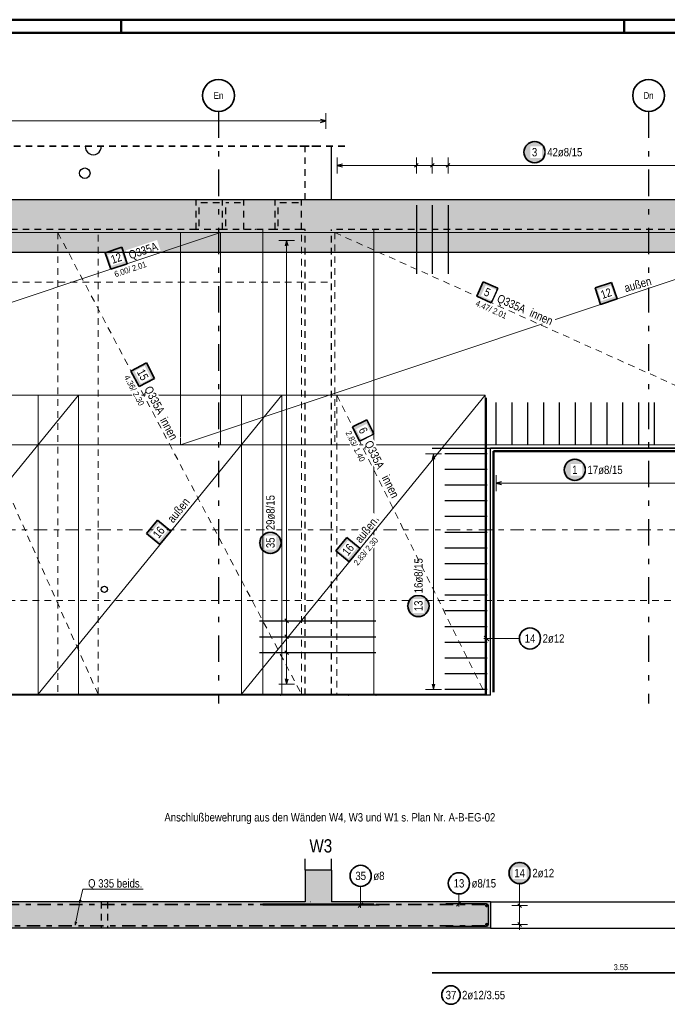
# Model space of a CAD drawing. Header units: millimetres. Extents: x 0 to 89.5, y 0 to 42.
# Tile 38 of 39: x 66.6 to 78.8, y 23.5 to 42. Entities that reach past the tile are written whole.
import ezdxf
from ezdxf.enums import TextEntityAlignment as Align

# ---------------------------------------------------------------- set-up
doc = ezdxf.new("R2010")
doc.units = ezdxf.units.MM
for name, pattern in [('DASHDOT', [1, 0.5, -0.25, 0, -0.25]), ('DASHDOTX2', [2, 1, -0.5, 0, -0.5]), ('HIDDEN', [0.375, 0.25, -0.125])]:
    doc.linetypes.add(name, pattern=pattern)
for name, color, linetype, lineweight in [('Achsen', 7, 'Continuous', 20), ('Bewehrung', 7, 'Continuous', 20), ('Schraffuren', 7, 'Continuous', 20)]:
    doc.layers.add(name, color=color, linetype=linetype, lineweight=lineweight)
doc.styles.add('Arial Narrow', font='ARIALN.TTF')

msp = doc.modelspace()

# ---------------------------------------------------------------- hatches: boundary and pattern name
at = {"layer": 'Bewehrung', "lineweight": 25, "true_color": 0xffffff}
for points in [[(76.526015, 39.547543), (76.525881, 39.555221), (76.525479, 39.56289), (76.524809, 39.570539), (76.523874, 39.578161), (76.522672, 39.585746), (76.521207, 39.593284), (76.51948, 39.600766), (76.517492, 39.608183), (76.515247, 39.615527), (76.512747, 39.622788), (76.509995, 39.629957), (76.506995, 39.637025), (76.503749, 39.643985), (76.500263, 39.650827), (76.49654, 39.657543), (76.492585, 39.664125), (76.488403, 39.670566), (76.483998, 39.676856), (76.479377, 39.682989), (76.474544, 39.688956), (76.469506, 39.694752), (76.464269, 39.700368), (76.458839, 39.705798), (76.453223, 39.711035), (76.447428, 39.716073), (76.44146, 39.720906), (76.435327, 39.725527), (76.429037, 39.729931), (76.422597, 39.734114), (76.416015, 39.738069), (76.409298, 39.741792), (76.402456, 39.745278), (76.395497, 39.748523), (76.388428, 39.751524), (76.381259, 39.754276), (76.373998, 39.756776), (76.366655, 39.759021), (76.359237, 39.761008), (76.351755, 39.762736), (76.344217, 39.764201), (76.336633, 39.765402), (76.329011, 39.766338), (76.321361, 39.767007), (76.313692, 39.767409), (76.306015, 39.767543), (76.298337, 39.767409), (76.290668, 39.767007), (76.283018, 39.766338), (76.275396, 39.765402), (76.267812, 39.764201), (76.260274, 39.762736), (76.252792, 39.761008), (76.245374, 39.759021), (76.238031, 39.756776), (76.23077, 39.754276), (76.223601, 39.751524), (76.216533, 39.748523), (76.209573, 39.745278), (76.202731, 39.741792), (76.196015, 39.738069), (76.189432, 39.734114), (76.182992, 39.729931), (76.176702, 39.725527), (76.170569, 39.720906), (76.164601, 39.716073), (76.158806, 39.711035), (76.15319, 39.705798), (76.14776, 39.700368), (76.142523, 39.694752), (76.137485, 39.688956), (76.132652, 39.682989), (76.128031, 39.676856), (76.123626, 39.670566), (76.119444, 39.664125), (76.115489, 39.657543), (76.111766, 39.650827), (76.10828, 39.643985), (76.105035, 39.637025), (76.102034, 39.629957), (76.099282, 39.622788), (76.096782, 39.615527), (76.094537, 39.608183), (76.09255, 39.600766), (76.090822, 39.593284), (76.089357, 39.585746), (76.088156, 39.578161), (76.08722, 39.570539), (76.08655, 39.56289), (76.086149, 39.555221), (76.086015, 39.547543), (76.086149, 39.539865), (76.08655, 39.532197), (76.08722, 39.524547), (76.088156, 39.516925), (76.089357, 39.509341), (76.090822, 39.501803), (76.09255, 39.49432), (76.094537, 39.486903), (76.096782, 39.479559), (76.099282, 39.472299), (76.102034, 39.46513), (76.105035, 39.458061), (76.10828, 39.451102), (76.111766, 39.444259), (76.115489, 39.437543), (76.119444, 39.430961), (76.123626, 39.424521), (76.128031, 39.41823), (76.132652, 39.412098), (76.137485, 39.40613), (76.142523, 39.400334), (76.14776, 39.394718), (76.15319, 39.389288), (76.158806, 39.384051), (76.164601, 39.379013), (76.170569, 39.374181), (76.176702, 39.369559), (76.182992, 39.365155), (76.189432, 39.360973), (76.196015, 39.357018), (76.202731, 39.353295), (76.209573, 39.349809), (76.216533, 39.346563), (76.223601, 39.343563), (76.23077, 39.340811), (76.238031, 39.338311), (76.245374, 39.336066), (76.252792, 39.334078), (76.260274, 39.332351), (76.267812, 39.330886), (76.275396, 39.329684), (76.283018, 39.328748), (76.290668, 39.328079), (76.298337, 39.327677), (76.306015, 39.327543), (76.313692, 39.327677), (76.321361, 39.328079), (76.329011, 39.328748), (76.336633, 39.329684), (76.344217, 39.330886), (76.351755, 39.332351), (76.359237, 39.334078), (76.366655, 39.336066), (76.373998, 39.338311), (76.381259, 39.340811), (76.388428, 39.343563), (76.395497, 39.346563), (76.402456, 39.349809), (76.409298, 39.353295), (76.416015, 39.357018), (76.422597, 39.360973), (76.429037, 39.365155), (76.435327, 39.369559), (76.44146, 39.374181), (76.447428, 39.379013), (76.453223, 39.384051), (76.458839, 39.389288), (76.464269, 39.394718), (76.469506, 39.400334), (76.474544, 39.40613), (76.479377, 39.412098), (76.483998, 39.41823), (76.488403, 39.424521), (76.492585, 39.430961), (76.49654, 39.437543), (76.500263, 39.444259), (76.503749, 39.451102), (76.506995, 39.458061), (76.509995, 39.46513), (76.512747, 39.472299), (76.515247, 39.479559), (76.517492, 39.486903), (76.51948, 39.49432), (76.521207, 39.501803), (76.522672, 39.509341), (76.523874, 39.516925), (76.524809, 39.524547), (76.525479, 39.532197)], [(77.286324, 33.547543), (77.28619, 33.555221), (77.285789, 33.56289), (77.285119, 33.570539), (77.284183, 33.578161), (77.282982, 33.585746), (77.281517, 33.593284), (77.279789, 33.600766), (77.277802, 33.608183), (77.275557, 33.615527), (77.273057, 33.622788), (77.270305, 33.629957), (77.267304, 33.637025), (77.264059, 33.643985), (77.260573, 33.650827), (77.25685, 33.657543), (77.252895, 33.664125), (77.248713, 33.670566), (77.244308, 33.676856), (77.239687, 33.682989), (77.234854, 33.688956), (77.229816, 33.694752), (77.224579, 33.700368), (77.219149, 33.705798), (77.213533, 33.711035), (77.207738, 33.716073), (77.20177, 33.720906), (77.195637, 33.725527), (77.189347, 33.729931), (77.182907, 33.734114), (77.176324, 33.738069), (77.169608, 33.741792), (77.162766, 33.745278), (77.155806, 33.748523), (77.148738, 33.751524), (77.141569, 33.754276), (77.134308, 33.756776), (77.126965, 33.759021), (77.119547, 33.761008), (77.112065, 33.762736), (77.104527, 33.764201), (77.096943, 33.765402), (77.089321, 33.766338), (77.081671, 33.767007), (77.074002, 33.767409), (77.066324, 33.767543), (77.058647, 33.767409), (77.050978, 33.767007), (77.043328, 33.766338), (77.035706, 33.765402), (77.028122, 33.764201), (77.020584, 33.762736), (77.013102, 33.761008), (77.005684, 33.759021), (76.998341, 33.756776), (76.99108, 33.754276), (76.983911, 33.751524), (76.976842, 33.748523), (76.969883, 33.745278), (76.963041, 33.741792), (76.956324, 33.738069), (76.949742, 33.734114), (76.943302, 33.729931), (76.937012, 33.725527), (76.930879, 33.720906), (76.924911, 33.716073), (76.919116, 33.711035), (76.9135, 33.705798), (76.90807, 33.700368), (76.902833, 33.694752), (76.897795, 33.688956), (76.892962, 33.682989), (76.888341, 33.676856), (76.883936, 33.670566), (76.879754, 33.664125), (76.875799, 33.657543), (76.872076, 33.650827), (76.86859, 33.643985), (76.865344, 33.637025), (76.862344, 33.629957), (76.859592, 33.622788), (76.857092, 33.615527), (76.854847, 33.608183), (76.852859, 33.600766), (76.851132, 33.593284), (76.849667, 33.585746), (76.848465, 33.578161), (76.84753, 33.570539), (76.84686, 33.56289), (76.846458, 33.555221), (76.846324, 33.547543), (76.846458, 33.539865), (76.84686, 33.532197), (76.84753, 33.524547), (76.848465, 33.516925), (76.849667, 33.509341), (76.851132, 33.501803), (76.852859, 33.49432), (76.854847, 33.486903), (76.857092, 33.479559), (76.859592, 33.472299), (76.862344, 33.46513), (76.865344, 33.458061), (76.86859, 33.451102), (76.872076, 33.444259), (76.875799, 33.437543), (76.879754, 33.430961), (76.883936, 33.424521), (76.888341, 33.41823), (76.892962, 33.412098), (76.897795, 33.40613), (76.902833, 33.400334), (76.90807, 33.394718), (76.9135, 33.389288), (76.919116, 33.384051), (76.924911, 33.379013), (76.930879, 33.374181), (76.937012, 33.369559), (76.943302, 33.365155), (76.949742, 33.360973), (76.956324, 33.357018), (76.963041, 33.353295), (76.969883, 33.349809), (76.976842, 33.346563), (76.983911, 33.343563), (76.99108, 33.340811), (76.998341, 33.338311), (77.005684, 33.336066), (77.013102, 33.334078), (77.020584, 33.332351), (77.028122, 33.330886), (77.035706, 33.329684), (77.043328, 33.328748), (77.050978, 33.328079), (77.058647, 33.327677), (77.066324, 33.327543), (77.074002, 33.327677), (77.081671, 33.328079), (77.089321, 33.328748), (77.096943, 33.329684), (77.104527, 33.330886), (77.112065, 33.332351), (77.119547, 33.334078), (77.126965, 33.336066), (77.134308, 33.338311), (77.141569, 33.340811), (77.148738, 33.343563), (77.155806, 33.346563), (77.162766, 33.349809), (77.169608, 33.353295), (77.176324, 33.357018), (77.182907, 33.360973), (77.189347, 33.365155), (77.195637, 33.369559), (77.20177, 33.374181), (77.207738, 33.379013), (77.213533, 33.384051), (77.219149, 33.389288), (77.224579, 33.394718), (77.229816, 33.400334), (77.234854, 33.40613), (77.239687, 33.412098), (77.244308, 33.41823), (77.248713, 33.424521), (77.252895, 33.430961), (77.25685, 33.437543), (77.260573, 33.444259), (77.264059, 33.451102), (77.267304, 33.458061), (77.270305, 33.46513), (77.273057, 33.472299), (77.275557, 33.479559), (77.277802, 33.486903), (77.279789, 33.49432), (77.281517, 33.501803), (77.282982, 33.509341), (77.284183, 33.516925), (77.285119, 33.524547), (77.285789, 33.532197)], [(71.539024, 32.168677), (71.53889, 32.176355), (71.538488, 32.184023), (71.537819, 32.191673), (71.536883, 32.199295), (71.535682, 32.206879), (71.534216, 32.214417), (71.532489, 32.2219), (71.530501, 32.229317), (71.528256, 32.236661), (71.525756, 32.243921), (71.523004, 32.25109), (71.520004, 32.258159), (71.516759, 32.265118), (71.513272, 32.271961), (71.509549, 32.278677), (71.505594, 32.285259), (71.501412, 32.291699), (71.497008, 32.29799), (71.492386, 32.304122), (71.487554, 32.31009), (71.482516, 32.315886), (71.477279, 32.321502), (71.471849, 32.326932), (71.466233, 32.332169), (71.460437, 32.337207), (71.454469, 32.342039), (71.448337, 32.346661), (71.442046, 32.351065), (71.435606, 32.355247), (71.429024, 32.359202), (71.422308, 32.362925), (71.415465, 32.366411), (71.408506, 32.369657), (71.401437, 32.372657), (71.394268, 32.375409), (71.387008, 32.377909), (71.379664, 32.380154), (71.372247, 32.382142), (71.364764, 32.383869), (71.357226, 32.385335), (71.349642, 32.386536), (71.34202, 32.387472), (71.33437, 32.388141), (71.326702, 32.388543), (71.319024, 32.388677), (71.311346, 32.388543), (71.303677, 32.388141), (71.296028, 32.387472), (71.288406, 32.386536), (71.280821, 32.385335), (71.273283, 32.383869), (71.265801, 32.382142), (71.258384, 32.380154), (71.25104, 32.377909), (71.243779, 32.375409), (71.23661, 32.372657), (71.229542, 32.369657), (71.222582, 32.366411), (71.21574, 32.362925), (71.209024, 32.359202), (71.202442, 32.355247), (71.196001, 32.351065), (71.189711, 32.346661), (71.183578, 32.342039), (71.177611, 32.337207), (71.171815, 32.332169), (71.166199, 32.326932), (71.160769, 32.321502), (71.155532, 32.315886), (71.150494, 32.31009), (71.145661, 32.304122), (71.14104, 32.29799), (71.136636, 32.291699), (71.132453, 32.285259), (71.128498, 32.278677), (71.124775, 32.271961), (71.121289, 32.265118), (71.118044, 32.258159), (71.115043, 32.25109), (71.112291, 32.243921), (71.109791, 32.236661), (71.107546, 32.229317), (71.105559, 32.2219), (71.103831, 32.214417), (71.102366, 32.206879), (71.101165, 32.199295), (71.100229, 32.191673), (71.09956, 32.184023), (71.099158, 32.176355), (71.099024, 32.168677), (71.099158, 32.160999), (71.09956, 32.15333), (71.100229, 32.145681), (71.101165, 32.138059), (71.102366, 32.130474), (71.103831, 32.122936), (71.105559, 32.115454), (71.107546, 32.108037), (71.109791, 32.100693), (71.112291, 32.093432), (71.115043, 32.086263), (71.118044, 32.079195), (71.121289, 32.072235), (71.124775, 32.065393), (71.128498, 32.058677), (71.132453, 32.052095), (71.136636, 32.045654), (71.14104, 32.039364), (71.145661, 32.033231), (71.150494, 32.027264), (71.155532, 32.021468), (71.160769, 32.015852), (71.166199, 32.010422), (71.171815, 32.005185), (71.177611, 32.000147), (71.183578, 31.995314), (71.189711, 31.990693), (71.196001, 31.986289), (71.202442, 31.982106), (71.209024, 31.978151), (71.21574, 31.974428), (71.222582, 31.970942), (71.229542, 31.967697), (71.23661, 31.964696), (71.243779, 31.961944), (71.25104, 31.959444), (71.258384, 31.957199), (71.265801, 31.955212), (71.273283, 31.953484), (71.280821, 31.952019), (71.288406, 31.950818), (71.296028, 31.949882), (71.303677, 31.949213), (71.311346, 31.948811), (71.319024, 31.948677), (71.326702, 31.948811), (71.33437, 31.949213), (71.34202, 31.949882), (71.349642, 31.950818), (71.357226, 31.952019), (71.364764, 31.953484), (71.372247, 31.955212), (71.379664, 31.957199), (71.387008, 31.959444), (71.394268, 31.961944), (71.401437, 31.964696), (71.408506, 31.967697), (71.415465, 31.970942), (71.422308, 31.974428), (71.429024, 31.978151), (71.435606, 31.982106), (71.442046, 31.986289), (71.448337, 31.990693), (71.454469, 31.995314), (71.460437, 32.000147), (71.466233, 32.005185), (71.471849, 32.010422), (71.477279, 32.015852), (71.482516, 32.021468), (71.487554, 32.027264), (71.492386, 32.033231), (71.497008, 32.039364), (71.501412, 32.045654), (71.505594, 32.052095), (71.509549, 32.058677), (71.513272, 32.065393), (71.516759, 32.072235), (71.520004, 32.079195), (71.523004, 32.086263), (71.525756, 32.093432), (71.528256, 32.100693), (71.530501, 32.108037), (71.532489, 32.115454), (71.534216, 32.122936), (71.535682, 32.130474), (71.536883, 32.138059), (71.537819, 32.145681), (71.538488, 32.15333)], [(74.333655, 30.976693), (74.333521, 30.98437), (74.333119, 30.992039), (74.33245, 30.999689), (74.331514, 31.007311), (74.330313, 31.014895), (74.328848, 31.022433), (74.32712, 31.029915), (74.325133, 31.037333), (74.322888, 31.044676), (74.320388, 31.051937), (74.317636, 31.059106), (74.314635, 31.066175), (74.31139, 31.073134), (74.307904, 31.079976), (74.304181, 31.086693), (74.300226, 31.093275), (74.296043, 31.099715), (74.291639, 31.106005), (74.287018, 31.112138), (74.282185, 31.118106), (74.277147, 31.123901), (74.27191, 31.129517), (74.26648, 31.134947), (74.260864, 31.140184), (74.255068, 31.145222), (74.249101, 31.150055), (74.242968, 31.154676), (74.236678, 31.159081), (74.230237, 31.163263), (74.223655, 31.167218), (74.216939, 31.170941), (74.210097, 31.174427), (74.203137, 31.177673), (74.196069, 31.180673), (74.1889, 31.183425), (74.181639, 31.185925), (74.174295, 31.18817), (74.166878, 31.190158), (74.159396, 31.191885), (74.151858, 31.19335), (74.144273, 31.194552), (74.136651, 31.195487), (74.129002, 31.196157), (74.121333, 31.196559), (74.113655, 31.196693), (74.105977, 31.196559), (74.098309, 31.196157), (74.090659, 31.195487), (74.083037, 31.194552), (74.075453, 31.19335), (74.067915, 31.191885), (74.060432, 31.190158), (74.053015, 31.18817), (74.045671, 31.185925), (74.038411, 31.183425), (74.031242, 31.180673), (74.024173, 31.177673), (74.017214, 31.174427), (74.010371, 31.170941), (74.003655, 31.167218), (73.997073, 31.163263), (73.990633, 31.159081), (73.984342, 31.154676), (73.97821, 31.150055), (73.972242, 31.145222), (73.966446, 31.140184), (73.96083, 31.134947), (73.9554, 31.129517), (73.950163, 31.123901), (73.945125, 31.118106), (73.940293, 31.112138), (73.935671, 31.106005), (73.931267, 31.099715), (73.927085, 31.093275), (73.92313, 31.086693), (73.919407, 31.079976), (73.915921, 31.073134), (73.912675, 31.066175), (73.909675, 31.059106), (73.906923, 31.051937), (73.904423, 31.044676), (73.902178, 31.037333), (73.90019, 31.029915), (73.898463, 31.022433), (73.896998, 31.014895), (73.895796, 31.007311), (73.89486, 30.999689), (73.894191, 30.992039), (73.893789, 30.98437), (73.893655, 30.976693), (73.893789, 30.969015), (73.894191, 30.961346), (73.89486, 30.953696), (73.895796, 30.946074), (73.896998, 30.93849), (73.898463, 30.930952), (73.90019, 30.92347), (73.902178, 30.916052), (73.904423, 30.908709), (73.906923, 30.901448), (73.909675, 30.894279), (73.912675, 30.88721), (73.915921, 30.880251), (73.919407, 30.873409), (73.92313, 30.866693), (73.927085, 30.86011), (73.931267, 30.85367), (73.935671, 30.84738), (73.940293, 30.841247), (73.945125, 30.835279), (73.950163, 30.829484), (73.9554, 30.823868), (73.96083, 30.818438), (73.966446, 30.813201), (73.972242, 30.808163), (73.97821, 30.80333), (73.984342, 30.798709), (73.990633, 30.794304), (73.997073, 30.790122), (74.003655, 30.786167), (74.010371, 30.782444), (74.017214, 30.778958), (74.024173, 30.775713), (74.031242, 30.772712), (74.038411, 30.76996), (74.045671, 30.76746), (74.053015, 30.765215), (74.060432, 30.763227), (74.067915, 30.7615), (74.075453, 30.760035), (74.083037, 30.758834), (74.090659, 30.757898), (74.098309, 30.757228), (74.105977, 30.756827), (74.113655, 30.756693), (74.121333, 30.756827), (74.129002, 30.757228), (74.136651, 30.757898), (74.144273, 30.758834), (74.151858, 30.760035), (74.159396, 30.7615), (74.166878, 30.763227), (74.174295, 30.765215), (74.181639, 30.76746), (74.1889, 30.76996), (74.196069, 30.772712), (74.203137, 30.775713), (74.210097, 30.778958), (74.216939, 30.782444), (74.223655, 30.786167), (74.230237, 30.790122), (74.236678, 30.794304), (74.242968, 30.798709), (74.249101, 30.80333), (74.255068, 30.808163), (74.260864, 30.813201), (74.26648, 30.818438), (74.27191, 30.823868), (74.277147, 30.829484), (74.282185, 30.835279), (74.287018, 30.841247), (74.291639, 30.84738), (74.296043, 30.85367), (74.300226, 30.86011), (74.304181, 30.866693), (74.307904, 30.873409), (74.31139, 30.880251), (74.314635, 30.88721), (74.317636, 30.894279), (74.320388, 30.901448), (74.322888, 30.908709), (74.325133, 30.916052), (74.32712, 30.92347), (74.328848, 30.930952), (74.330313, 30.93849), (74.331514, 30.946074), (74.33245, 30.953696), (74.333119, 30.961346)], [(76.244843, 25.932316), (76.244709, 25.939994), (76.244307, 25.947662), (76.243638, 25.955312), (76.242702, 25.962934), (76.2415, 25.970518), (76.240035, 25.978056), (76.238308, 25.985539), (76.23632, 25.992956), (76.234075, 26.0003), (76.231575, 26.00756), (76.228823, 26.014729), (76.225823, 26.021798), (76.222577, 26.028757), (76.219091, 26.0356), (76.215368, 26.042316), (76.211413, 26.048898), (76.207231, 26.055338), (76.202826, 26.061629), (76.198205, 26.067761), (76.193373, 26.073729), (76.188335, 26.079525), (76.183097, 26.085141), (76.177668, 26.090571), (76.172051, 26.095808), (76.166256, 26.100846), (76.160288, 26.105678), (76.154155, 26.1103), (76.147865, 26.114704), (76.141425, 26.118886), (76.134843, 26.122841), (76.128126, 26.126564), (76.121284, 26.13005), (76.114325, 26.133296), (76.107256, 26.136296), (76.100087, 26.139048), (76.092826, 26.141548), (76.085483, 26.143793), (76.078066, 26.145781), (76.070583, 26.147508), (76.063045, 26.148973), (76.055461, 26.150175), (76.047839, 26.151111), (76.040189, 26.15178), (76.032521, 26.152182), (76.024843, 26.152316), (76.017165, 26.152182), (76.009496, 26.15178), (76.001846, 26.151111), (75.994225, 26.150175), (75.98664, 26.148973), (75.979102, 26.147508), (75.97162, 26.145781), (75.964203, 26.143793), (75.956859, 26.141548), (75.949598, 26.139048), (75.942429, 26.136296), (75.935361, 26.133296), (75.928401, 26.13005), (75.921559, 26.126564), (75.914843, 26.122841), (75.90826, 26.118886), (75.90182, 26.114704), (75.89553, 26.1103), (75.889397, 26.105678), (75.883429, 26.100846), (75.877634, 26.095808), (75.872018, 26.090571), (75.866588, 26.085141), (75.861351, 26.079525), (75.856313, 26.073729), (75.85148, 26.067761), (75.846859, 26.061629), (75.842454, 26.055338), (75.838272, 26.048898), (75.834317, 26.042316), (75.830594, 26.0356), (75.827108, 26.028757), (75.823863, 26.021798), (75.820862, 26.014729), (75.81811, 26.00756), (75.81561, 26.0003), (75.813365, 25.992956), (75.811378, 25.985539), (75.80965, 25.978056), (75.808185, 25.970518), (75.806984, 25.962934), (75.806048, 25.955312), (75.805379, 25.947662), (75.804977, 25.939994), (75.804843, 25.932316), (75.804977, 25.924638), (75.805379, 25.916969), (75.806048, 25.90932), (75.806984, 25.901698), (75.808185, 25.894113), (75.80965, 25.886575), (75.811378, 25.879093), (75.813365, 25.871676), (75.81561, 25.864332), (75.81811, 25.857071), (75.820862, 25.849902), (75.823863, 25.842834), (75.827108, 25.835874), (75.830594, 25.829032), (75.834317, 25.822316), (75.838272, 25.815734), (75.842454, 25.809293), (75.846859, 25.803003), (75.85148, 25.79687), (75.856313, 25.790902), (75.861351, 25.785107), (75.866588, 25.779491), (75.872018, 25.774061), (75.877634, 25.768824), (75.883429, 25.763786), (75.889397, 25.758953), (75.89553, 25.754332), (75.90182, 25.749928), (75.90826, 25.745745), (75.914843, 25.74179), (75.921559, 25.738067), (75.928401, 25.734581), (75.935361, 25.731336), (75.942429, 25.728335), (75.949598, 25.725583), (75.956859, 25.723083), (75.964203, 25.720838), (75.97162, 25.718851), (75.979102, 25.717123), (75.98664, 25.715658), (75.994225, 25.714457), (76.001846, 25.713521), (76.009496, 25.712852), (76.017165, 25.71245), (76.024843, 25.712316), (76.032521, 25.71245), (76.040189, 25.712852), (76.047839, 25.713521), (76.055461, 25.714457), (76.063045, 25.715658), (76.070583, 25.717123), (76.078066, 25.718851), (76.085483, 25.720838), (76.092826, 25.723083), (76.100087, 25.725583), (76.107256, 25.728335), (76.114325, 25.731336), (76.121284, 25.734581), (76.128126, 25.738067), (76.134843, 25.74179), (76.141425, 25.745745), (76.147865, 25.749928), (76.154155, 25.754332), (76.160288, 25.758953), (76.166256, 25.763786), (76.172051, 25.768824), (76.177668, 25.774061), (76.183097, 25.779491), (76.188335, 25.785107), (76.193373, 25.790902), (76.198205, 25.79687), (76.202826, 25.803003), (76.207231, 25.809293), (76.211413, 25.815734), (76.215368, 25.822316), (76.219091, 25.829032), (76.222577, 25.835874), (76.225823, 25.842834), (76.228823, 25.849902), (76.231575, 25.857071), (76.234075, 25.864332), (76.23632, 25.871676), (76.238308, 25.879093), (76.240035, 25.886575), (76.2415, 25.894113), (76.242702, 25.901698), (76.243638, 25.90932), (76.244307, 25.916969)]]:
    msp.add_hatch(color=7, dxfattribs=at).paths.add_polyline_path(points)
at = {"layer": 'Bewehrung', "lineweight": 18, "true_color": 0xffffff}
for points in [[(68.511396, 37.753583), (68.198409, 37.648993), (68.303, 37.336006), (68.615987, 37.440596)], [(75.611938, 36.977649), (75.338212, 37.100426), (75.215435, 36.8267), (75.489161, 36.703923)], [(69.132255, 35.275793), (68.978283, 35.567671), (68.686405, 35.413698), (68.840378, 35.121821)], [(73.272161, 34.225345), (73.138945, 34.494145), (72.870145, 34.360929), (73.00336, 34.092129)], [(72.76041, 32.272794), (72.552059, 32.016885), (72.807969, 31.808533), (73.01632, 32.064443)]]:
    msp.add_hatch(color=7, dxfattribs=at).paths.add_polyline_path(points)
at = {"layer": 'Bewehrung', "lineweight": 35, "true_color": 0xffffff}
for points in [[(77.760603, 37.088317), (77.447616, 36.983727), (77.552206, 36.67074), (77.865193, 36.775329)], [(69.185953, 32.598951), (68.977602, 32.343042), (69.233511, 32.13469), (69.441863, 32.3906)]]:
    msp.add_hatch(color=7, dxfattribs=at).paths.add_polyline_path(points)
at = {"layer": 'Schraffuren', "lineweight": 13, "true_color": 0xd7ffd7}
for points in [[(85.538919, 37.649708), (85.738919, 37.649708), (85.73892, 38.649708), (56.149896, 38.649708), (56.149896, 37.649708), (84.938919, 37.649708), (84.938919, 37.701708), (85.224919, 37.701708), (85.224919, 38.497708), (84.938919, 38.497708), (84.938919, 38.549708), (85.538919, 38.549708), (85.538919, 38.497708), (85.252919, 38.497708), (85.252919, 37.701708), (85.538919, 37.701708)], [(72.4734, 25.987499), (72.4734, 25.388247), (71.9734, 25.388247), (71.9734, 25.987499)], [(75.473513, 25.388247), (75.473513, 24.888247), (62.974177, 24.888247), (62.974177, 25.388247)]]:
    msp.add_hatch(color=254, dxfattribs=at).paths.add_polyline_path(points)

# ---------------------------------------------------------------- linework, layer by layer
at = {"color": 4, "linetype": 'Continuous', "lineweight": 50}
for p, q in [((87.5, 42.05), (0, 42.05)), ((87.25, 41.8), (1, 41.8))]:
    msp.add_line(p, q, dxfattribs=at)
at = {"color": 4, "linetype": 'Continuous', "lineweight": 50, "ltscale": 0.5}
for p, q in [((68.5, 42.05), (68.5, 41.8)), ((78, 42.05), (78, 41.8))]:
    msp.add_line(p, q, dxfattribs=at)
at = {"color": 2, "linetype": 'HIDDEN', "lineweight": 35, "ltscale": 0.5}
for p, q in [((72.223601, 39.661764), (57.568919, 39.661764)), ((72.723601, 39.661764), (71.723601, 39.661764))]:
    msp.add_line(p, q, dxfattribs=at)
at = {"color": 3, "linetype": 'HIDDEN', "lineweight": 25, "ltscale": 0.5}
for p, q in [((71.973601, 38.649708), (71.973601, 39.661764)), ((69.916502, 38.089696), (69.916502, 38.649708)), ((70.416502, 38.089696), (70.416502, 38.649708)), ((70.816504, 38.089708), (70.816504, 38.649708)), ((71.406407, 38.089696), (71.406407, 38.649708)), ((71.906407, 38.089696), (71.906407, 38.649708)), ((69.916502, 38.089696), (64.123484, 38.089696)), ((70.416504, 38.089696), (69.916502, 38.089696)), ((71.406407, 38.089696), (70.416504, 38.089696)), ((71.906407, 38.089696), (71.406407, 38.089696)), ((71.9734, 38.089696), (71.906407, 38.089696)), ((71.9734, 29.289708), (71.9734, 38.089708)), ((72.4734, 29.289708), (72.4734, 38.089708)), ((84.838919, 38.089696), (72.4734, 38.089696)), ((68.128066, 25.387422), (68.123498, 25.387422)), ((68.123498, 25.387422), (68.123498, 24.888247)), ((68.141072, 25.387422), (68.128066, 25.387422)), ((68.160538, 25.387422), (68.141072, 25.387422)), ((68.183499, 25.387422), (68.160538, 25.387422)), ((68.20646, 25.387422), (68.183499, 25.387422)), ((68.225926, 25.387422), (68.20646, 25.387422)), ((68.238932, 25.387422), (68.225926, 25.387422)), ((68.2435, 25.387422), (68.238932, 25.387422)), ((68.2435, 25.387422), (68.2435, 24.888247))]:
    msp.add_line(p, q, dxfattribs=at)
at = {"color": 3, "linetype": 'Continuous', "lineweight": 25}
for p, q in [((85.73892, 38.649708), (56.149896, 38.649708)), ((71.9734, 25.987499), (71.9734, 26.198291)), ((72.4734, 25.987499), (72.4734, 26.198291)), ((72.4734, 25.987499), (71.9734, 25.987499)), ((71.9734, 25.987499), (71.9734, 25.388247)), ((72.4734, 25.987499), (72.4734, 25.388247)), ((71.9734, 25.388247), (64.123484, 25.388247)), ((75.473513, 25.388247), (72.4734, 25.388247)), ((75.473513, 25.388247), (80.473513, 25.388247)), ((75.473513, 25.388247), (75.473513, 24.888247)), ((75.473513, 24.888247), (62.974177, 24.888247)), ((75.473513, 24.888247), (80.473513, 24.888247))]:
    msp.add_line(p, q, dxfattribs=at)
at = {"color": 9, "linetype": 'Continuous', "lineweight": 0}
for p, q in [((71.1734, 29.289708), (71.1734, 38.089708)), ((73.2734, 29.289708), (73.2734, 38.089708)), ((75.473513, 33.959696), (74.473513, 33.959696)), ((71.1734, 25.348247), (73.2734, 25.348247))]:
    msp.add_line(p, q, dxfattribs=at)
at = {"color": 9, "linetype": 'HIDDEN', "lineweight": 0, "ltscale": 0.5}
for p, q in [((58.318919, 37.089696), (72.473601, 37.089696)), ((56.476998, 31.077756), (86.302855, 31.077756))]:
    msp.add_line(p, q, dxfattribs=at)
at = {"color": 3, "linetype": 'Continuous', "lineweight": 25, "ltscale": 0.5}
msp.add_line((74.373513, 33.959696), (81.473513, 33.959696), dxfattribs=at)
at = {"color": 9, "linetype": 'DASHDOT', "lineweight": 0, "ltscale": 0.5}
msp.add_line((86.302855, 32.416886), (56.476998, 32.416886), dxfattribs=at)
at = {"color": 5, "linetype": 'Continuous', "lineweight": 18}
for p, q in [((67.775543, 25.624753), (67.714407, 25.362709)), ((68.91406, 25.624753), (67.775543, 25.624753)), ((67.714619, 25.347486), (67.633188, 24.949056)), ((67.714407, 25.362709), (67.712383, 25.424792)), ((67.743696, 25.417487), (67.714407, 25.362709)), ((67.633188, 24.949056), (67.629451, 25.01106)), ((67.660953, 25.004622), (67.633188, 24.949056))]:
    msp.add_line(p, q, dxfattribs=at)
at = {"color": 2, "linetype": 'DASHDOT', "lineweight": 35, "ltscale": 0.5}
for p, q in [((71.9734, 25.338247), (64.123484, 25.338247)), ((75.368732, 25.338247), (72.4734, 25.338247)), ((75.368732, 24.938247), (63.098945, 24.938247))]:
    msp.add_line(p, q, dxfattribs=at)
at = {"color": 2, "linetype": 'Continuous', "lineweight": 35, "ltscale": 0.5}
msp.add_line((74.373513, 24.048997), (81.473513, 24.048997), dxfattribs=at)
at = {"color": 9, "linetype": 'Continuous', "lineweight": 0}
for centre in [(75.473513, 33.95968), (72.791003, 29.289665)]:
    msp.add_circle(centre, 0.00222, dxfattribs=at)
at = {"color": 2, "linetype": 'Continuous', "lineweight": 35, "ltscale": 0.5}
msp.add_circle((74.727377, 23.62801), 0.175, dxfattribs=at)
at = {"layer": 'Achsen', "color": 3, "linetype": 'DASHDOTX2', "lineweight": 25, "ltscale": 0.5}
for p, q in [((70.33892, 40.318458), (70.33892, 29.135838)), ((78.45892, 40.318458), (78.45892, 29.135838))]:
    msp.add_line(p, q, dxfattribs=at)
at = {"layer": 'Achsen', "color": 3, "linetype": 'Continuous', "lineweight": 25}
for p, q in [((72.473601, 38.649708), (72.473601, 39.661764)), ((80.473513, 33.959696), (75.473513, 33.959696)), ((75.473513, 29.289696), (75.473513, 33.959696)), ((75.473513, 29.289694), (62.974177, 29.289694))]:
    msp.add_line(p, q, dxfattribs=at)
at = {"layer": 'Achsen', "color": 3, "linetype": 'HIDDEN', "lineweight": 25, "ltscale": 0.5}
for p, q in [((70.356502, 38.589696), (69.976502, 38.589696)), ((69.976502, 38.149696), (69.976502, 38.589696)), ((70.756504, 38.589696), (70.476504, 38.589696)), ((70.476504, 38.149696), (70.476504, 38.589696)), ((71.846407, 38.589696), (71.466407, 38.589696)), ((71.466407, 38.149696), (71.466407, 38.589696))]:
    msp.add_line(p, q, dxfattribs=at)
at = {"layer": 'Achsen', "color": 4, "linetype": 'Continuous', "lineweight": 50}
for p in [(80.413513, 33.899696), (75.533513, 29.349696)]:
    msp.add_line(p, (75.533513, 33.899696), dxfattribs=at)
at = {"layer": 'Achsen', "color": 2, "linetype": 'Continuous', "lineweight": 35}
for centre in [(70.33892, 40.618458), (78.45892, 40.618458)]:
    msp.add_circle(centre, 0.3, dxfattribs=at)
at = {"layer": 'Achsen', "color": 3, "linetype": 'Continuous', "lineweight": 25}
for centre, radius in [((67.813601, 39.149708), 0.1), ((68.183499, 31.289708), 0.060001)]:
    msp.add_circle(centre, radius, dxfattribs=at)
msp.add_arc((67.973601, 39.649708), 0.15, 175.3899906, 4.6100094, dxfattribs=at)
at = {"layer": 'Bewehrung', "color": 5, "linetype": 'Continuous', "lineweight": 18, "ltscale": 0.5}
for p, q in [((72.365601, 39.987543), (72.365601, 40.287543)), ((72.365601, 40.137543), (58.426935, 40.137543)), ((72.581609, 39.447543), (72.581609, 39.147543)), ((74.075427, 39.147543), (74.075427, 39.447543)), ((74.374191, 39.147543), (74.374191, 39.447543)), ((74.672955, 39.147543), (74.672955, 39.447543)), ((84.83092, 39.297543), (72.581609, 39.297543)), ((71.775757, 37.881719), (71.475757, 37.881721)), ((71.625757, 37.88172), (71.625701, 29.497725)), ((74.548534, 33.851677), (74.248534, 33.851677)), ((74.398534, 29.397685), (74.398534, 33.851677)), ((75.581513, 33.447543), (75.581513, 33.147543)), ((75.581513, 33.297543), (80.36551, 33.297543)), ((71.775709, 30.695438), (71.475709, 30.69544)), ((71.775707, 30.396009), (71.475707, 30.396011)), ((76.018944, 30.363036), (75.351513, 30.363036)), ((71.775705, 30.096581), (71.475705, 30.096583)), ((71.475701, 29.497726), (71.775701, 29.497724)), ((74.248534, 29.397685), (74.548534, 29.397685)), ((73.022408, 25.679176), (73.022408, 25.278247)), ((76.024843, 25.732316), (76.024843, 25.416247)), ((74.877788, 25.538544), (74.877788, 25.298247)), ((76.174843, 25.316247), (75.874843, 25.316247)), ((76.024843, 25.416247), (76.024843, 24.860248)), ((76.174843, 24.960248), (75.874843, 24.960248))]:
    msp.add_line(p, q, dxfattribs=at)
at = {"layer": 'Bewehrung', "color": 3, "linetype": 'Continuous', "lineweight": 25, "ltscale": 0.5}
for p, q in [((72.365601, 40.137543), (72.265601, 40.164338)), ((72.265601, 40.110748), (72.365601, 40.137543)), ((72.681609, 39.324338), (72.581609, 39.297543)), ((72.581609, 39.297543), (72.681609, 39.270748)), ((74.040072, 39.262188), (74.110783, 39.332899)), ((74.338836, 39.262188), (74.409546, 39.332899)), ((74.637599, 39.262188), (74.70831, 39.332899)), ((74.075427, 38.549708), (74.075427, 37.249708)), ((74.374191, 38.549708), (74.374191, 37.249708)), ((74.672955, 38.549708), (74.672955, 37.249708)), ((71.625757, 37.88172), (71.598962, 37.78172)), ((71.652551, 37.78172), (71.625757, 37.88172)), ((75.401513, 29.309694), (75.401513, 34.909694)), ((75.581513, 34.019696), (75.581513, 34.819696)), ((75.880513, 34.019696), (75.880513, 34.819696)), ((76.179512, 34.019696), (76.179512, 34.819696)), ((76.478512, 34.019696), (76.478512, 34.819696)), ((76.777512, 34.019696), (76.777512, 34.819696)), ((77.076512, 34.019696), (77.076512, 34.819696)), ((77.375512, 34.019696), (77.375512, 34.819696)), ((77.674511, 34.019696), (77.674511, 34.819696)), ((77.973511, 34.019696), (77.973511, 34.819696)), ((78.272511, 34.019696), (78.272511, 34.819696)), ((78.571511, 34.019696), (78.571511, 34.819696)), ((74.398534, 33.851677), (74.371739, 33.751677)), ((74.425329, 33.751677), (74.398534, 33.851677)), ((75.413513, 33.851677), (74.613513, 33.851677)), ((75.413513, 33.554744), (74.613513, 33.554744)), ((75.681513, 33.324338), (75.581513, 33.297543)), ((75.581513, 33.297543), (75.681513, 33.270748)), ((75.413513, 33.257811), (74.613513, 33.257811)), ((75.413513, 32.960878), (74.613513, 32.960878)), ((75.413513, 32.663945), (74.613513, 32.663945)), ((75.413513, 32.367013), (74.613513, 32.367013)), ((75.413513, 32.07008), (74.613513, 32.07008)), ((75.413513, 31.773147), (74.613513, 31.773147)), ((75.413513, 31.476214), (74.613513, 31.476214)), ((75.413513, 31.179282), (74.613513, 31.179282)), ((75.413513, 30.882349), (74.613513, 30.882349)), ((71.111545, 30.695442), (73.311545, 30.695427)), ((71.661064, 30.660083), (71.590354, 30.730794)), ((75.413513, 30.585416), (74.613513, 30.585416)), ((71.111545, 30.396014), (73.311545, 30.395999)), ((71.661062, 30.360655), (71.590352, 30.431366)), ((75.357319, 30.40723), (75.445707, 30.318842)), ((71.66106, 30.061226), (71.59035, 30.131938)), ((75.413513, 30.288483), (74.613513, 30.288483)), ((71.111545, 30.096585), (73.311545, 30.096571)), ((75.413513, 29.99155), (74.613513, 29.99155)), ((71.598907, 29.597725), (71.625701, 29.497725)), ((71.625701, 29.497725), (71.652497, 29.597725)), ((75.413513, 29.694618), (74.613513, 29.694618)), ((74.371739, 29.497685), (74.398534, 29.397685)), ((74.398534, 29.397685), (74.425329, 29.497685)), ((75.413513, 29.397685), (74.613513, 29.397685)), ((72.0734, 25.328247), (71.1734, 25.328247)), ((72.4734, 25.328247), (72.0734, 25.328247)), ((73.3734, 25.328247), (72.4734, 25.328247)), ((72.978214, 25.284053), (73.066602, 25.372442)), ((75.401513, 25.348247), (74.633513, 25.348247)), ((74.833594, 25.304053), (74.921982, 25.392442)), ((75.433513, 24.960247), (75.433513, 25.316247)), ((76.060198, 25.280892), (75.989487, 25.351603)), ((74.633513, 24.928247), (75.401513, 24.928247)), ((76.060198, 24.924892), (75.989487, 24.995603))]:
    msp.add_line(p, q, dxfattribs=at)
at = {"layer": 'Bewehrung', "color": 7, "linetype": 'Continuous', "lineweight": 18, "ltscale": 0.5}
for p, q in [((70.378917, 38.029711), (58.378919, 38.029711)), ((70.378917, 38.029711), (58.378921, 34.0197)), ((81.618914, 38.0297), (69.618915, 38.0297)), ((69.618915, 38.0297), (69.618915, 34.019699)), ((81.618914, 38.0297), (69.618915, 34.019699)), ((70.378917, 34.0197), (70.378917, 38.029711)), ((67.693513, 34.959693), (63.093518, 34.959693)), ((67.693513, 34.959693), (63.093518, 29.309697)), ((71.533511, 34.959689), (66.933512, 34.959689)), ((66.933512, 34.959689), (66.933512, 29.309691)), ((66.933512, 29.309691), (71.533511, 34.959689)), ((67.693513, 29.309697), (67.693513, 34.959693)), ((75.373513, 34.959692), (70.773518, 34.959692)), ((70.773518, 34.959692), (70.773518, 29.309696)), ((71.533511, 29.309691), (71.533511, 34.959689)), ((71.533511, 34.959689), (71.533511, 34.959689)), ((75.373513, 29.309696), (75.373513, 34.959692)), ((58.378921, 34.0197), (70.378917, 34.0197)), ((69.618915, 34.019699), (81.618914, 34.019694)), ((69.618915, 34.019699), (69.618915, 34.019699)), ((63.093518, 29.309697), (67.693513, 29.309697)), ((66.933512, 29.309691), (71.533511, 29.309691)), ((67.693513, 29.309697), (67.693513, 29.309697)), ((70.773518, 29.309696), (75.373513, 29.309696)), ((75.373513, 29.309696), (75.373513, 29.309696))]:
    msp.add_line(p, q, dxfattribs=at)
at = {"layer": 'Bewehrung', "color": 5, "linetype": 'HIDDEN', "lineweight": 18, "ltscale": 0.5}
for p, q in [((68.066407, 38.029695), (64.183486, 38.029695)), ((68.066407, 29.309701), (64.183486, 38.029695)), ((71.906404, 38.029695), (67.306407, 38.029695)), ((67.306407, 38.029695), (67.306407, 29.309701)), ((68.066407, 29.309701), (68.066407, 38.029695)), ((71.906404, 29.309707), (71.906404, 38.029695)), ((81.473513, 38.0297), (72.533401, 38.0297)), ((72.533401, 38.0297), (72.533401, 34.0197)), ((75.373509, 34.959696), (72.573399, 34.959696)), ((72.573399, 34.959696), (72.573399, 29.30971)), ((75.373509, 29.309696), (75.373509, 34.959696)), ((72.533401, 34.0197), (81.473513, 34.0197)), ((65.09283, 29.309696), (68.066407, 29.309701)), ((67.306407, 29.309701), (68.378147, 29.309701)), ((68.378147, 29.309701), (71.906404, 29.309707)), ((71.906404, 29.309707), (71.906404, 29.309707)), ((72.573399, 29.30971), (75.373509, 29.309696)), ((72.573399, 29.30971), (72.573399, 29.30971))]:
    msp.add_line(p, q, dxfattribs=at)
at = {"layer": 'Bewehrung', "color": 2, "linetype": 'Continuous', "lineweight": 35, "ltscale": 0.5}
for p, q in [((68.511396, 37.753583), (68.198409, 37.648993)), ((68.615987, 37.440596), (68.511396, 37.753583)), ((68.198409, 37.648993), (68.303, 37.336006)), ((68.303, 37.336006), (68.615987, 37.440596)), ((75.338212, 37.100426), (75.215435, 36.8267)), ((75.611938, 36.977649), (75.338212, 37.100426)), ((77.760603, 37.088317), (77.447616, 36.983727)), ((77.865193, 36.775329), (77.760603, 37.088317)), ((75.215435, 36.8267), (75.489161, 36.703923)), ((75.489161, 36.703923), (75.611938, 36.977649)), ((77.447616, 36.983727), (77.552206, 36.67074)), ((77.552206, 36.67074), (77.865193, 36.775329)), ((68.978283, 35.567671), (68.686405, 35.413698)), ((69.132255, 35.275793), (68.978283, 35.567671)), ((68.686405, 35.413698), (68.840378, 35.121821)), ((68.840378, 35.121821), (69.132255, 35.275793)), ((73.138945, 34.494145), (72.870145, 34.360929)), ((73.272161, 34.225345), (73.138945, 34.494145)), ((72.870145, 34.360929), (73.00336, 34.092129)), ((73.00336, 34.092129), (73.272161, 34.225345)), ((69.185953, 32.598951), (68.977602, 32.343042)), ((69.441863, 32.3906), (69.185953, 32.598951)), ((69.233511, 32.13469), (69.441863, 32.3906)), ((68.977602, 32.343042), (69.233511, 32.13469)), ((72.76041, 32.272794), (72.552059, 32.016885)), ((73.01632, 32.064443), (72.76041, 32.272794)), ((72.552059, 32.016885), (72.807969, 31.808533)), ((72.807969, 31.808533), (73.01632, 32.064443))]:
    msp.add_line(p, q, dxfattribs=at)
for centre in [(76.306015, 39.547543), (77.066324, 33.547543), (71.319024, 32.168677), (74.113655, 30.976693), (76.218944, 30.363036), (73.022408, 25.879176), (76.024843, 25.932316), (74.877788, 25.738544)]:
    msp.add_circle(centre, 0.2, dxfattribs=at)
at = {"layer": 'Bewehrung', "color": 9, "linetype": 'Continuous', "lineweight": 0}
for centre in [(71.03295, 38.08972), (73.311545, 38.089708), (71.511552, 29.28972), (73.311545, 29.289708), (72.0734, 25.388247)]:
    msp.add_circle(centre, 0.00222, dxfattribs=at)
at = {"layer": 'Bewehrung', "color": 4, "linetype": 'Continuous', "lineweight": 50, "ltscale": 0.5}
for centre, radius in [((75.401513, 25.316247), 0.012), ((75.401513, 25.316247), 0.012), ((75.401513, 25.316247), 0.0108), ((75.401513, 25.316247), 0.0084), ((75.401513, 25.316247), 0.006), ((75.401513, 25.316247), 0.0036), ((75.401513, 25.316247), 0.0012), ((75.401513, 24.960248), 0.012), ((75.401513, 24.960248), 0.012), ((75.401513, 24.960248), 0.0108), ((75.401513, 24.960248), 0.0084), ((75.401513, 24.960248), 0.006), ((75.401513, 24.960248), 0.0036), ((75.401513, 24.960248), 0.0012)]:
    msp.add_circle(centre, radius, dxfattribs=at)
at = {"layer": 'Bewehrung', "color": 3, "linetype": 'Continuous', "lineweight": 25, "ltscale": 0.5}
for centre, start, end in [((75.401513, 25.316247), 0, 90), ((75.401513, 24.960247), 270, 0)]:
    msp.add_arc(centre, 0.032, start, end, dxfattribs=at)

# ---------------------------------------------------------------- texts
at = {"color": 2, "lineweight": 35, "style": 'Arial Narrow'}
for s, height, p in [('Anschlußbewehrung aus den Wänden W4, W3 und W1 s. Plan Nr. A-B-EG-02', 0.1575, (69.317755, 26.905944)), ('W3', 0.25, (72.055704, 26.320647)), ('Q 335 beids.', 0.1575, (67.876651, 25.658271))]:
    msp.add_text(s, height=height, dxfattribs=at).set_placement(p)
at = {"color": 3, "lineweight": 25, "insert": (77.799763, 24.211497), "char_height": 0.1125, "attachment_point": 1, "line_spacing_factor": 0.9, "style": 'Arial Narrow'}
msp.add_mtext('3.55', dxfattribs=at)
at = {"color": 2, "lineweight": 35, "char_height": 0.1575, "attachment_point": 1, "line_spacing_factor": 0.9, "style": 'Arial Narrow'}
for s, insert in [('37', (74.628152, 23.70676)), ('2ø12/3.55', (74.937377, 23.70676))]:
    msp.add_mtext(s, dxfattribs=dict(at, insert=insert))
at = {"layer": 'Achsen', "color": 3, "lineweight": 25, "style": 'Arial Narrow'}
for s, p in [('En', (70.33892, 40.618458)), ('Dn', (78.45892, 40.618458))]:
    msp.add_text(s, height=0.13, dxfattribs=at).set_placement(p, align=Align.MIDDLE_CENTER)
at = {"layer": 'Bewehrung', "color": 2, "lineweight": 35, "char_height": 0.1575, "attachment_point": 1, "line_spacing_factor": 0.9, "style": 'Arial Narrow'}
for s, insert in [('14', (76.119719, 30.441786)), ('2ø12', (76.458944, 30.441786)), ('35', (72.923183, 25.957926)), ('ø8', (73.262408, 25.957926)), ('13', (74.778563, 25.817294)), ('ø8/15', (75.117788, 25.817294))]:
    msp.add_mtext(s, dxfattribs=dict(at, insert=insert))

# ---------------------------------------------------------------- next in the draw order: texts
at = {"layer": 'Bewehrung', "color": 2, "lineweight": 35, "char_height": 0.1575, "attachment_point": 1, "line_spacing_factor": 0.9, "style": 'Arial Narrow', "bg_fill": 3, "box_fill_scale": 1.2, "bg_fill_color": 256, "bg_fill_true_color": 13158600, "bg_fill_transparency": 0}
for s, insert in [('3', (76.256402, 39.626293)), ('42ø8/15', (76.546015, 39.626293)), ('1', (77.016712, 33.626293)), ('17ø8/15', (77.306324, 33.626293)), ('14', (75.925618, 26.011066)), ('2ø12', (76.264843, 26.011066))]:
    msp.add_mtext(s, dxfattribs=dict(at, insert=insert))
at = {"layer": 'Bewehrung', "color": 2, "lineweight": 35, "attachment_point": 1, "line_spacing_factor": 0.9, "style": 'Arial Narrow', "bg_fill": 3, "box_fill_scale": 1.2, "bg_fill_color": 256, "bg_fill_true_color": 13158600, "bg_fill_transparency": 0}
for s, insert, char_height, rotation in [('12', (68.288129, 37.588037), 0.1575, 18.4779605), ('außen', (77.982881, 37.053931), 0.16, 16.1281597), ('12', (77.537336, 36.92277), 0.1575, 18.4779172), ('16', (69.086015, 32.339594), 0.1575, 50.8489213), ('16ø8/15', (74.034905, 31.216693), 0.1575, 90), ('13', (74.034905, 30.877468), 0.1575, 90)]:
    msp.add_mtext(s, dxfattribs=dict(at, insert=insert, char_height=char_height, rotation=rotation))

# ---------------------------------------------------------------- next in the draw order: linework, layer by layer
at = {"layer": 'Bewehrung', "color": 5, "linetype": 'HIDDEN', "lineweight": 18, "ltscale": 0.5}
msp.add_line((72.533401, 38.0297), (81.473513, 34.0197), dxfattribs=at)
at = {"layer": 'Bewehrung', "color": 7, "linetype": 'Continuous', "lineweight": 18, "ltscale": 0.5}
msp.add_line((75.373513, 34.959692), (70.773518, 29.309696), dxfattribs=at)

# ---------------------------------------------------------------- next in the draw order: texts
at = {"layer": 'Bewehrung', "color": 2, "lineweight": 35, "attachment_point": 1, "line_spacing_factor": 0.9, "style": 'Arial Narrow', "bg_fill": 3, "box_fill_scale": 1.2, "bg_fill_color": 256, "bg_fill_true_color": 13158600, "bg_fill_transparency": 0}
for s, insert, char_height, rotation in [('Q335A', (68.625299, 37.673031), 0.1575, 18.4779605), ('außen', (69.356965, 32.634776), 0.16, 50.8489213)]:
    msp.add_mtext(s, dxfattribs=dict(at, insert=insert, char_height=char_height, rotation=rotation))

# ---------------------------------------------------------------- next in the draw order: linework, layer by layer
at = {"color": 3, "linetype": 'Continuous', "lineweight": 25}
msp.add_line((84.938919, 37.649708), (56.149896, 37.649708), dxfattribs=at)

# ---------------------------------------------------------------- next in the draw order: texts
at = {"layer": 'Bewehrung', "color": 2, "lineweight": 35, "attachment_point": 1, "line_spacing_factor": 0.9, "style": 'Arial Narrow', "bg_fill": 3, "box_fill_scale": 1.2, "bg_fill_color": 256, "bg_fill_true_color": 13158600, "bg_fill_transparency": 0}
for s, insert, char_height, rotation in [(' 6.00/ 2.01', (68.322016, 37.279099), 0.1125, 18.4779605), ('5', (75.400648, 36.994332), 0.1575, 335.8418446), ('Q335A', (75.646606, 36.87168), 0.1575, 335.8418446), ('16', (72.660473, 32.013437), 0.1575, 50.8489371)]:
    msp.add_mtext(s, dxfattribs=dict(at, insert=insert, char_height=char_height, rotation=rotation))

# ---------------------------------------------------------------- next in the draw order: linework, layer by layer
at = {"layer": 'Bewehrung', "color": 5, "linetype": 'HIDDEN', "lineweight": 18, "ltscale": 0.5}
msp.add_line((67.306407, 38.029695), (71.906404, 29.309707), dxfattribs=at)

# ---------------------------------------------------------------- next in the draw order: texts
at = {"layer": 'Bewehrung', "color": 2, "lineweight": 35, "attachment_point": 1, "line_spacing_factor": 0.9, "style": 'Arial Narrow', "bg_fill": 3, "box_fill_scale": 1.2, "bg_fill_color": 256, "bg_fill_true_color": 13158600, "bg_fill_transparency": 0}
for s, insert, char_height, rotation in [(' 4.47/ 2.01', (75.19088, 36.771955), 0.1125, 335.8418446), ('innen', (76.262692, 36.601118), 0.16, 336.1753082), ('Q335A', (72.89974, 32.265743), 0.1575, 50.8489371)]:
    msp.add_mtext(s, dxfattribs=dict(at, insert=insert, char_height=char_height, rotation=rotation))

# ---------------------------------------------------------------- next in the draw order: texts
for s, insert, char_height, rotation in [('15', (68.932686, 35.469251), 0.1575, 297.8126944), ('29ø8/15', (71.240275, 32.408677), 0.1575, 89.9996168), ('35', (71.240273, 32.069452), 0.1575, 89.9996168), (' 2.83/ 2.30', (72.854498, 31.770651), 0.1125, 50.8489371)]:
    msp.add_mtext(s, dxfattribs=dict(at, insert=insert, char_height=char_height, rotation=rotation))

# ---------------------------------------------------------------- next in the draw order: texts
for s, insert, char_height, rotation in [('Q335A', (69.071245, 35.150333), 0.1575, 297.8126944), ('außen', (72.897545, 32.2525), 0.16, 50.8489371)]:
    msp.add_mtext(s, dxfattribs=dict(at, insert=insert, char_height=char_height, rotation=rotation))

# ---------------------------------------------------------------- next in the draw order: linework, layer by layer
at = {"layer": 'Bewehrung', "color": 5, "linetype": 'HIDDEN', "lineweight": 18, "ltscale": 0.5}
msp.add_line((72.573399, 34.959696), (75.373509, 29.309696), dxfattribs=at)

# ---------------------------------------------------------------- next in the draw order: texts
at = {"layer": 'Bewehrung', "color": 2, "lineweight": 35, "attachment_point": 1, "line_spacing_factor": 0.9, "style": 'Arial Narrow', "bg_fill": 3, "box_fill_scale": 1.2, "bg_fill_color": 256, "bg_fill_true_color": 13158600, "bg_fill_transparency": 0}
for s, insert, char_height, rotation in [(' 4.36/ 2.30', (68.633337, 35.385703), 0.1125, 297.8126944), ('innen', (69.370273, 34.562297), 0.16, 297.9215494)]:
    msp.add_mtext(s, dxfattribs=dict(at, insert=insert, char_height=char_height, rotation=rotation))

# ---------------------------------------------------------------- next in the draw order: texts
at = {"layer": 'Bewehrung', "color": 2, "lineweight": 35, "char_height": 0.1575, "attachment_point": 1, "rotation": 296.362773, "line_spacing_factor": 0.9, "style": 'Arial Narrow', "bg_fill": 3, "box_fill_scale": 1.2, "bg_fill_color": 256, "bg_fill_true_color": 13158600, "bg_fill_transparency": 0}
for s, insert in [('6', (73.119682, 34.372559)), ('Q335A', (73.231545, 34.121511))]:
    msp.add_mtext(s, dxfattribs=dict(at, insert=insert))

# ---------------------------------------------------------------- next in the draw order: texts
at = {"layer": 'Bewehrung', "color": 2, "lineweight": 35, "attachment_point": 1, "rotation": 296.362773, "line_spacing_factor": 0.9, "style": 'Arial Narrow', "bg_fill": 3, "box_fill_scale": 1.2, "bg_fill_color": 256, "bg_fill_true_color": 13158600, "bg_fill_transparency": 0}
for s, insert, char_height in [(' 2.83/ 1.40', (72.816385, 34.334286), 0.1125), ('innen', (73.559686, 33.470076), 0.16)]:
    msp.add_mtext(s, dxfattribs=dict(at, insert=insert, char_height=char_height))

doc.saveas('drawing.dxf')
